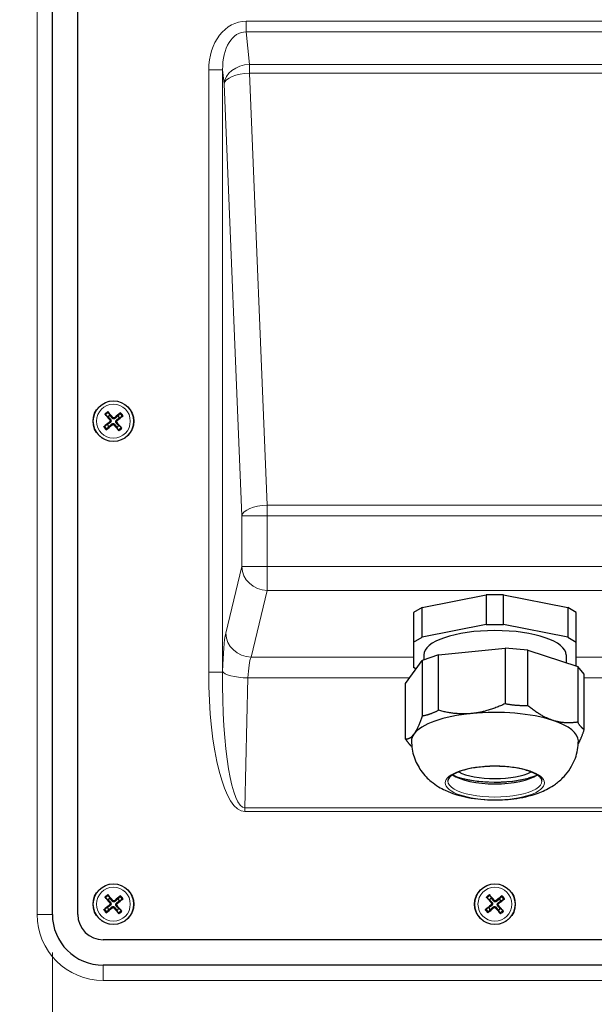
# Model space of a CAD drawing. Header units: millimetres. Extents: x -2236 to 4365, y 90 to 3088.
# Tile 16 of 39: x 647 to 760, y 1955 to 2149. Entities that reach past the tile are written whole.
import ezdxf

# ---------------------------------------------------------------- set-up
doc = ezdxf.new("R2010")
doc.units = ezdxf.units.MM
doc.header["$LTSCALE"] = 15
doc.layers.add('Quota (ISO)', color=7, linetype='Continuous', lineweight=15, true_color=0x008000)
doc.layers.add('Visibile sottile (ISO)', color=9, linetype='Continuous', lineweight=18, true_color=0x808080)
doc.layers.add('Visibile (ISO)', color=7, linetype='Continuous', lineweight=25)
doc.styles.add('Testo nota (ISO)', font='tahoma.ttf')
doc.dimstyles.new('Default (ISO)', dxfattribs={"dimscale": 15, "dimtxt": 2, "dimasz": 1.5, "dimexe": 2, "dimexo": 0.5, "dimgap": 0.5, "dimtad": 1, "dimtoh": 1, "dimrnd": 1e-08, "dimtxsty": 'Testo nota (ISO)', "dimblk": 'Filled-1', "dimcen": 0.09, "dimdle": 10, "dimclrd": 256, "dimclre": 256, "dimclrt": 256, "dimazin": 2, "dimtfac": 0.75, "dimtmove": 0, "dimatfit": 3, "dimfxl": 0, "dimtolj": 1, "dimtzin": 0, "dimlwd": -1, "dimlwe": -1, "dimarcsym": 0})

# ---------------------------------------------------------------- blocks, each defined once
blk = doc.blocks.new('Filled-1')
at = {"color": 0}
for p, q in [((0, 0), (-1, 0.3333)), ((-1, 0.3333), (-1, -0.3333)), ((-1, 0), (0, 0)), ((-1, -0.3333), (0, 0))]:
    blk.add_line(p, q, dxfattribs=at)
at = {"color": 0, "flags": 128}
blk.add_lwpolyline([(-1, -0.3333), (0, 0), (-1, 0.3333), (-1, -0.3333)], dxfattribs=at)
at = {"color": 0}
blk.add_solid([(-1, -0.3333), (0, 0), (-1, 0.3333), (-1, -0.3333)], dxfattribs=at)
blk = doc.blocks.new('*D19')
at = {"layer": 'Defpoints', "color": 0, "transparency": 16777216}
for p in [(2980.54, 2676.18), (-2236.49, 2219.75), (3189.41, 2061.87), (2980.54, 1763.32)]:
    blk.add_point(p, dxfattribs=at)
at = {"layer": 'Quota (ISO)', "transparency": 16777216}
for p, q in [((2988.02, 2676.83), (3200.94, 2695.46)), ((2988.02, 1762.66), (3200.94, 1744.03))]:
    blk.add_line(p, q, dxfattribs=at)
blk.add_arc((-2236.49, 2219.75), 5428.2, 355.23749, 4.76251, dxfattribs=at)
at = {"layer": 'Quota (ISO)', "transparency": 16777216, "xscale": 22.5, "yscale": 22.5, "zscale": 22.5}
for p, rotation in [((3171.05, 2692.85), 94.88125373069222), ((3171.05, 1746.65), 265.1187462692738)]:
    blk.add_blockref('Filled-1', p, dxfattribs=dict(at, rotation=rotation))
at = {"layer": 'Quota (ISO)', "transparency": 16777216, "insert": (3168.59, 2190.81), "char_height": 30, "attachment_point": 4, "rotation": 90, "style": 'Testo nota (ISO)'}
blk.add_mtext('\\A1;10°', dxfattribs=at)
blk = doc.blocks.new('*D27')
at = {"layer": 'Defpoints', "color": 0, "transparency": 16777216}
for p in [(817.46, 1962.75), (1016.11, 1962.75), (262.67, 1763.32)]:
    blk.add_point(p, dxfattribs=at)
at = {"layer": 'Quota (ISO)', "transparency": 16777216}
for p, q in [((824.96, 1962.75), (1046.11, 1962.75)), ((1016.11, 1940.25), (1016.11, 1909.93)), ((1016.11, 1785.82), (1016.11, 1816.13)), ((270.17, 1763.32), (1046.11, 1763.32))]:
    blk.add_line(p, q, dxfattribs=at)
at = {"layer": 'Quota (ISO)', "transparency": 16777216, "xscale": 22.5, "yscale": 22.5, "zscale": 22.5}
for p, rotation in [((1016.11, 1962.75), 90), ((1016.11, 1763.32), 270)]:
    blk.add_blockref('Filled-1', p, dxfattribs=dict(at, rotation=rotation))
at = {"layer": 'Quota (ISO)', "transparency": 16777216, "insert": (1016.11, 1823.63), "char_height": 30, "attachment_point": 4, "rotation": 90, "style": 'Testo nota (ISO)'}
blk.add_mtext('\\A1; 200', dxfattribs=at)
blk = doc.blocks.new('*D32')
at = {"layer": 'Defpoints', "color": 0, "transparency": 16777216}
for p in [(653.46, 1972.75), (256.17, 1768.77), (653.46, 1576.79)]:
    blk.add_point(p, dxfattribs=at)
at = {"layer": 'Quota (ISO)', "transparency": 16777216}
for p, q in [((653.46, 1965.25), (653.46, 1546.79)), ((256.17, 1761.27), (256.17, 1546.79)), ((278.67, 1576.79), (408.58, 1576.79)), ((630.96, 1576.79), (502.55, 1576.79))]:
    blk.add_line(p, q, dxfattribs=at)
at = {"layer": 'Quota (ISO)', "transparency": 16777216, "xscale": 22.5, "yscale": 22.5, "zscale": 22.5, "rotation": 180}
blk.add_blockref('Filled-1', (256.17, 1576.79), dxfattribs=at)
at = {"layer": 'Quota (ISO)', "transparency": 16777216, "xscale": 22.5, "yscale": 22.5, "zscale": 22.5}
blk.add_blockref('Filled-1', (653.46, 1576.79), dxfattribs=at)
at = {"layer": 'Quota (ISO)', "transparency": 16777216, "insert": (416.08, 1576.79), "char_height": 30, "attachment_point": 4, "style": 'Testo nota (ISO)'}
blk.add_mtext('\\A1; 398', dxfattribs=at)
blk = doc.blocks.new('*D33')
at = {"layer": 'Defpoints', "color": 0, "transparency": 16777216}
for p in [(653.46, 1972.75), (827.46, 1972.75), (827.46, 1576.79)]:
    blk.add_point(p, dxfattribs=at)
at = {"layer": 'Quota (ISO)', "transparency": 16777216}
for p, q in [((653.46, 1965.25), (653.46, 1546.79)), ((827.46, 1965.25), (827.46, 1546.79)), ((675.96, 1576.79), (701.96, 1576.79)), ((804.96, 1576.79), (778.96, 1576.79))]:
    blk.add_line(p, q, dxfattribs=at)
at = {"layer": 'Quota (ISO)', "transparency": 16777216, "xscale": 22.5, "yscale": 22.5, "zscale": 22.5, "rotation": 180}
blk.add_blockref('Filled-1', (653.46, 1576.79), dxfattribs=at)
at = {"layer": 'Quota (ISO)', "transparency": 16777216, "xscale": 22.5, "yscale": 22.5, "zscale": 22.5}
blk.add_blockref('Filled-1', (827.46, 1576.79), dxfattribs=at)
at = {"layer": 'Quota (ISO)', "transparency": 16777216, "insert": (709.46, 1576.79), "char_height": 30, "attachment_point": 4, "style": 'Testo nota (ISO)'}
blk.add_mtext('\\A1;174', dxfattribs=at)

msp = doc.modelspace()

# ---------------------------------------------------------------- linework, layer by layer
at = {"layer": 'Visibile (ISO)'}
for p, q in [((653.46, 1972.748), (653.46, 2166.748)), ((658.46, 1972.748), (658.46, 2166.748)), ((663.93, 2070.992), (664.403, 2070.612)), ((664.79, 2070.938), (664.497, 2071.469)), ((666.704, 2071.278), (666.325, 2070.805)), ((666.65, 2070.418), (667.181, 2070.711)), ((664.271, 2069.078), (663.74, 2068.785)), ((664.217, 2068.218), (664.596, 2068.691)), ((666.131, 2068.558), (666.423, 2068.027)), ((666.991, 2068.504), (666.517, 2068.884)), ((726.149, 2033.102), (738.771, 2035.595)), ((742.149, 2035.595), (738.771, 2035.595)), ((738.771, 2035.595), (738.771, 2029.769)), ((742.149, 2029.769), (742.149, 2035.595)), ((742.149, 2035.595), (754.771, 2033.102)), ((726.149, 2033.102), (724.46, 2032.102)), ((724.46, 2032.102), (724.46, 2026.276)), ((726.149, 2027.276), (726.149, 2033.102)), ((756.46, 2032.102), (754.771, 2033.102)), ((754.771, 2033.102), (754.771, 2027.276)), ((756.46, 2026.276), (756.46, 2032.102)), ((738.771, 2029.769), (726.149, 2027.276)), ((738.771, 2029.769), (742.149, 2029.769)), ((754.771, 2027.276), (742.149, 2029.769)), ((724.46, 2026.276), (726.149, 2027.276)), ((724.46, 2026.276), (724.46, 2021.291)), ((754.771, 2027.276), (756.46, 2026.276)), ((756.46, 2021.603), (756.46, 2026.276)), ((729.386, 2023.83), (726.174, 2022.689)), ((729.386, 2023.83), (742.442, 2025.118)), ((729.386, 2012.884), (729.386, 2023.83)), ((746.938, 2024.738), (742.442, 2025.118)), ((742.442, 2025.118), (742.442, 2014.173)), ((746.938, 2013.792), (746.938, 2024.738)), ((746.938, 2024.738), (756.728, 2021.515)), ((722.908, 2018.177), (726.174, 2022.689)), ((726.174, 2022.689), (726.174, 2011.743)), ((726.46, 2023.783), (726.46, 2022.79)), ((754.46, 2023.783), (754.46, 2022.261)), ((724.952, 2021), (724.46, 2021.291)), ((758.013, 2019.993), (756.728, 2021.515)), ((756.728, 2021.515), (756.728, 2010.569)), ((758.013, 2009.047), (758.013, 2019.993)), ((722.908, 2007.231), (722.908, 2018.177)), ((724.122, 2005.758), (723.999, 2005.866)), ((732.31, 2000.094), (732.206, 2000.138)), ((748.611, 2000.094), (748.715, 2000.138)), ((663.93, 1975.992), (664.403, 1975.612)), ((664.79, 1975.938), (664.497, 1976.469)), ((666.704, 1976.278), (666.325, 1975.805)), ((666.65, 1975.418), (667.181, 1975.711)), ((738.93, 1975.992), (739.403, 1975.612)), ((739.79, 1975.938), (739.497, 1976.469)), ((741.704, 1976.278), (741.325, 1975.805)), ((741.65, 1975.418), (742.181, 1975.711)), ((664.271, 1974.078), (663.74, 1973.785)), ((664.217, 1973.218), (664.596, 1973.691)), ((666.131, 1973.558), (666.423, 1973.027)), ((666.991, 1973.504), (666.517, 1973.884)), ((739.271, 1974.078), (738.74, 1973.785)), ((739.217, 1973.218), (739.596, 1973.691)), ((741.131, 1973.558), (741.423, 1973.027)), ((741.991, 1973.504), (741.517, 1973.884)), ((817.46, 1967.748), (663.46, 1967.748)), ((817.46, 1962.748), (663.46, 1962.748))]:
    msp.add_line(p, q, dxfattribs=at)
for centre in [(665.46, 2069.748), (665.46, 1974.748), (740.46, 1974.748)]:
    msp.add_circle(centre, 4, dxfattribs=at)
for centre, radius, start, end in [((665.46, 2069.748), 1.365, 119.39455, 140.73558), ((665.46, 2069.748), 1.365, 29.39455, 50.73558), ((665.46, 2069.748), 1.365, 209.39455, 230.73558), ((665.46, 2069.748), 1.365, 299.39455, 320.73558), ((665.46, 1974.748), 1.365, 119.39455, 140.73558), ((665.46, 1974.748), 1.365, 29.39455, 50.73558), ((740.46, 1974.748), 1.365, 119.39455, 140.73558), ((740.46, 1974.748), 1.365, 29.39455, 50.73558), ((665.46, 1974.748), 1.365, 209.39455, 230.73558), ((665.46, 1974.748), 1.365, 299.39455, 320.73558), ((740.46, 1974.748), 1.365, 209.39455, 230.73558), ((740.46, 1974.748), 1.365, 299.39455, 320.73558), ((663.46, 1972.748), 10, 180, 270), ((663.46, 1972.748), 5, 180, 270)]:
    msp.add_arc(centre, radius, start, end, dxfattribs=at)
for centre, major_axis, ratio, start_param, end_param in [((665.606, 2069.875), (4.276, -4.891), 0.0871557, 4.3752382, 4.6085636), ((665.31, 2069.626), (-4.086, 5.052), 0.0871557, 4.8162143, 5.0495397), ((665.588, 2069.602), (-4.891, -4.276), 0.0871557, 4.3752382, 4.6085636), ((665.339, 2069.899), (5.052, 4.086), 0.0871557, 4.8162143, 5.0495397), ((665.582, 2069.597), (-5.052, -4.086), 0.0871557, 4.8162143, 5.0495397), ((665.333, 2069.894), (4.891, 4.276), 0.0871557, 4.3752382, 4.6085636), ((665.611, 2069.87), (4.086, -5.052), 0.0871557, 4.8162143, 5.0495397), ((665.315, 2069.62), (-4.276, 4.891), 0.0871557, 4.3752382, 4.6085636), ((740.46, 2023.783), (-14, 0), 0.3420201, 3.1415927, 6.2831853), ((740.46, 2006.869), (-16.4, 0), 0.3420201, 4.993317, 6.0405145), ((740.46, 2006.869), (16.4, 0), 0.3420201, 0.8045268, 1.8517243), ((740.46, 2006.869), (16.4, 0), 0.3420201, 0, 0.8045268), ((740.46, 2006.869), (-16.4, 0), 0.3420201, 6.0405145, 6.2831853), ((740.46, 2002.358), (-8.5, 0), 0.3420201, 0.5767526, 2.5648401), ((740.46, 2001.566), (9.25, 0), 0.3420201, 3.5947913, 5.8299867), ((740.46, 2002.358), (10.5, 0), 0.3420201, 3.8074116, 3.8819934), ((740.46, 2002.358), (10.5, 0), 0.3420201, 3.8074116, 5.6173663), ((740.46, 2002.358), (10.5, 0), 0.3420201, 4.0028321, 4.2310593), ((740.46, 2002.358), (10.5, 0), 0.3420201, 4.351898, 4.5801251), ((740.46, 2002.358), (10.5, 0), 0.3420201, 4.7009638, 4.929191), ((740.46, 2002.358), (10.5, 0), 0.3420201, 5.0500297, 5.2782568), ((740.46, 2002.358), (10.5, 0), 0.3420201, 5.3990955, 5.6173663), ((665.606, 1974.875), (4.276, -4.891), 0.0871557, 4.3752382, 4.6085636), ((665.31, 1974.626), (-4.086, 5.052), 0.0871557, 4.8162143, 5.0495397), ((665.588, 1974.602), (-4.891, -4.276), 0.0871557, 4.3752382, 4.6085636), ((665.339, 1974.899), (5.052, 4.086), 0.0871557, 4.8162143, 5.0495397), ((740.606, 1974.875), (4.276, -4.891), 0.0871557, 4.3752382, 4.6085636), ((740.31, 1974.626), (-4.086, 5.052), 0.0871557, 4.8162143, 5.0495397), ((740.588, 1974.602), (-4.891, -4.276), 0.0871557, 4.3752382, 4.6085636), ((740.339, 1974.899), (5.052, 4.086), 0.0871557, 4.8162143, 5.0495397), ((665.582, 1974.597), (-5.052, -4.086), 0.0871557, 4.8162143, 5.0495397), ((665.333, 1974.894), (4.891, 4.276), 0.0871557, 4.3752382, 4.6085636), ((665.611, 1974.87), (4.086, -5.052), 0.0871557, 4.8162143, 5.0495397), ((665.315, 1974.62), (-4.276, 4.891), 0.0871557, 4.3752382, 4.6085636), ((740.582, 1974.597), (-5.052, -4.086), 0.0871557, 4.8162143, 5.0495397), ((740.333, 1974.894), (4.891, 4.276), 0.0871557, 4.3752382, 4.6085636), ((740.611, 1974.87), (4.086, -5.052), 0.0871557, 4.8162143, 5.0495397), ((740.315, 1974.62), (-4.276, 4.891), 0.0871557, 4.3752382, 4.6085636)]:
    msp.add_ellipse(centre, major_axis=major_axis, ratio=ratio, start_param=start_param, end_param=end_param, dxfattribs=at)
for points, knots in [([(663.93, 2070.992), (663.924, 2070.997), (663.915, 2071.004), (663.897, 2071.022), (663.882, 2071.037), (663.856, 2071.065), (663.839, 2071.083), (663.814, 2071.112), (663.8, 2071.128), (663.789, 2071.142)], [0.056834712, 0.056834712, 0.056834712, 0.056834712, 0.061827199, 0.061827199, 0.067997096, 0.067997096, 0.074241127, 0.074241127, 0.079631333, 0.079631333, 0.079631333, 0.079631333]), ([(664.374, 2071.633), (664.385, 2071.62), (664.399, 2071.604), (664.423, 2071.574), (664.438, 2071.554), (664.461, 2071.524), (664.473, 2071.507), (664.488, 2071.485), (664.494, 2071.476), (664.497, 2071.469)], [0.019494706, 0.019494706, 0.019494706, 0.019494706, 0.024884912, 0.024884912, 0.031128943, 0.031128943, 0.037298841, 0.037298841, 0.042291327, 0.042291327, 0.042291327, 0.042291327]), ([(665.838, 2070.339), (665.803, 2070.305), (665.76, 2070.276), (665.687, 2070.242), (665.651, 2070.23), (665.576, 2070.217), (665.537, 2070.215), (665.465, 2070.221), (665.426, 2070.23), (665.355, 2070.256), (665.322, 2070.274), (665.256, 2070.32), (665.219, 2070.355), (665.189, 2070.395)], [0.19663868, 0.19663868, 0.19663868, 0.19663868, 0.212003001, 0.212003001, 0.222939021, 0.222939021, 0.23387504, 0.23387504, 0.24481106, 0.24481106, 0.255747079, 0.255747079, 0.2711114, 0.2711114, 0.2711114, 0.2711114]), ([(665.724, 2070.469), (665.698, 2070.447), (665.665, 2070.428), (665.595, 2070.404), (665.557, 2070.4), (665.487, 2070.405), (665.451, 2070.414), (665.384, 2070.447), (665.354, 2070.47), (665.329, 2070.498), (665.327, 2070.501), (665.324, 2070.504)], [0, 0, 0, 0, 0.010484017, 0.010484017, 0.020968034, 0.020968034, 0.031445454, 0.031445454, 0.041922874, 0.041922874, 0.042989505, 0.042989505, 0.042989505, 0.042989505]), ([(666.704, 2071.278), (666.709, 2071.284), (666.717, 2071.293), (666.735, 2071.312), (666.749, 2071.326), (666.777, 2071.352), (666.795, 2071.369), (666.825, 2071.394), (666.84, 2071.408), (666.854, 2071.419)], [0.056834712, 0.056834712, 0.056834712, 0.056834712, 0.061827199, 0.061827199, 0.067997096, 0.067997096, 0.074241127, 0.074241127, 0.079631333, 0.079631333, 0.079631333, 0.079631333]), ([(667.346, 2070.835), (667.332, 2070.823), (667.316, 2070.81), (667.286, 2070.785), (667.267, 2070.77), (667.236, 2070.747), (667.22, 2070.735), (667.198, 2070.721), (667.188, 2070.715), (667.181, 2070.711)], [0.019494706, 0.019494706, 0.019494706, 0.019494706, 0.024884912, 0.024884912, 0.031128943, 0.031128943, 0.037298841, 0.037298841, 0.042291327, 0.042291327, 0.042291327, 0.042291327]), ([(663.575, 2068.661), (663.588, 2068.673), (663.604, 2068.686), (663.635, 2068.71), (663.654, 2068.726), (663.685, 2068.749), (663.701, 2068.76), (663.723, 2068.775), (663.733, 2068.781), (663.74, 2068.785)], [0.019494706, 0.019494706, 0.019494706, 0.019494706, 0.024884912, 0.024884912, 0.031128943, 0.031128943, 0.037298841, 0.037298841, 0.042291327, 0.042291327, 0.042291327, 0.042291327]), ([(664.739, 2070.012), (664.762, 2069.985), (664.781, 2069.953), (664.804, 2069.882), (664.808, 2069.845), (664.804, 2069.775), (664.794, 2069.738), (664.762, 2069.672), (664.739, 2069.642), (664.71, 2069.616), (664.707, 2069.614), (664.704, 2069.612)], [0, 0, 0, 0, 0.010484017, 0.010484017, 0.020968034, 0.020968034, 0.031445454, 0.031445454, 0.041922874, 0.041922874, 0.042989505, 0.042989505, 0.042989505, 0.042989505]), ([(664.87, 2070.126), (664.904, 2070.09), (664.932, 2070.048), (664.966, 2069.974), (664.978, 2069.939), (664.992, 2069.864), (664.993, 2069.825), (664.987, 2069.752), (664.979, 2069.714), (664.952, 2069.643), (664.935, 2069.61), (664.889, 2069.543), (664.853, 2069.506), (664.813, 2069.477)], [0.19663868, 0.19663868, 0.19663868, 0.19663868, 0.212003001, 0.212003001, 0.222939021, 0.222939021, 0.23387504, 0.23387504, 0.24481106, 0.24481106, 0.255747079, 0.255747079, 0.2711114, 0.2711114, 0.2711114, 0.2711114]), ([(665.083, 2069.157), (665.118, 2069.191), (665.161, 2069.22), (665.234, 2069.254), (665.27, 2069.265), (665.344, 2069.279), (665.383, 2069.281), (665.456, 2069.275), (665.494, 2069.266), (665.566, 2069.24), (665.599, 2069.222), (665.665, 2069.176), (665.702, 2069.141), (665.731, 2069.101)], [0.19663868, 0.19663868, 0.19663868, 0.19663868, 0.212003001, 0.212003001, 0.222939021, 0.222939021, 0.23387504, 0.23387504, 0.24481106, 0.24481106, 0.255747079, 0.255747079, 0.2711114, 0.2711114, 0.2711114, 0.2711114]), ([(665.197, 2069.027), (665.223, 2069.049), (665.256, 2069.068), (665.326, 2069.092), (665.364, 2069.096), (665.433, 2069.091), (665.47, 2069.082), (665.537, 2069.049), (665.566, 2069.026), (665.592, 2068.998), (665.594, 2068.995), (665.597, 2068.992)], [0, 0, 0, 0, 0.010484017, 0.010484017, 0.020968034, 0.020968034, 0.031445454, 0.031445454, 0.041922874, 0.041922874, 0.042989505, 0.042989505, 0.042989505, 0.042989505]), ([(666.051, 2069.37), (666.017, 2069.406), (665.989, 2069.448), (665.955, 2069.522), (665.943, 2069.557), (665.929, 2069.632), (665.927, 2069.671), (665.934, 2069.744), (665.942, 2069.782), (665.968, 2069.853), (665.986, 2069.886), (666.032, 2069.953), (666.068, 2069.99), (666.107, 2070.019)], [0.19663868, 0.19663868, 0.19663868, 0.19663868, 0.212003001, 0.212003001, 0.222939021, 0.222939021, 0.23387504, 0.23387504, 0.24481106, 0.24481106, 0.255747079, 0.255747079, 0.2711114, 0.2711114, 0.2711114, 0.2711114]), ([(666.182, 2069.484), (666.159, 2069.511), (666.14, 2069.543), (666.117, 2069.614), (666.112, 2069.651), (666.117, 2069.721), (666.126, 2069.758), (666.159, 2069.824), (666.182, 2069.854), (666.211, 2069.88), (666.214, 2069.882), (666.216, 2069.884)], [0, 0, 0, 0, 0.010484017, 0.010484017, 0.020968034, 0.020968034, 0.031445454, 0.031445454, 0.041922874, 0.041922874, 0.042989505, 0.042989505, 0.042989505, 0.042989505]), ([(666.991, 2068.504), (666.997, 2068.499), (667.005, 2068.492), (667.024, 2068.474), (667.039, 2068.459), (667.065, 2068.431), (667.081, 2068.413), (667.107, 2068.384), (667.12, 2068.368), (667.132, 2068.354)], [0.056834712, 0.056834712, 0.056834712, 0.056834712, 0.061827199, 0.061827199, 0.067997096, 0.067997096, 0.074241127, 0.074241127, 0.079631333, 0.079631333, 0.079631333, 0.079631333]), ([(664.217, 2068.218), (664.212, 2068.212), (664.204, 2068.203), (664.186, 2068.184), (664.171, 2068.17), (664.143, 2068.143), (664.125, 2068.127), (664.096, 2068.102), (664.08, 2068.088), (664.067, 2068.077)], [0.056834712, 0.056834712, 0.056834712, 0.056834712, 0.061827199, 0.061827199, 0.067997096, 0.067997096, 0.074241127, 0.074241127, 0.079631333, 0.079631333, 0.079631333, 0.079631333]), ([(666.547, 2067.863), (666.536, 2067.876), (666.522, 2067.892), (666.498, 2067.922), (666.483, 2067.941), (666.46, 2067.972), (666.448, 2067.989), (666.433, 2068.011), (666.427, 2068.02), (666.423, 2068.027)], [0.019494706, 0.019494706, 0.019494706, 0.019494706, 0.024884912, 0.024884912, 0.031128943, 0.031128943, 0.037298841, 0.037298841, 0.042291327, 0.042291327, 0.042291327, 0.042291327]), ([(724.06, 2006.869), (724.06, 2005.776), (724.249, 2004.688), (724.913, 2002.679), (725.4, 2001.783), (726.571, 2000.112), (727.267, 1999.426), (728.905, 1998.071), (729.812, 1997.562), (732.248, 1996.41), (733.695, 1996.02), (736.852, 1995.412), (738.556, 1995.263), (741.764, 1995.243), (743.259, 1995.341), (746.348, 1995.804), (747.922, 1996.165), (750.468, 1997.229), (751.367, 1997.679), (752.894, 1998.774), (753.469, 1999.251), (754.864, 2000.742), (755.716, 2001.927), (756.639, 2004.52), (756.86, 2005.69), (756.86, 2006.869)], [4.9550598, 4.9550598, 4.9550598, 4.9550598, 5.0674643, 5.0674643, 5.1903008, 5.1903008, 5.3472141, 5.3472141, 5.5813641, 5.5813641, 6.0129117, 6.0129117, 6.5073671, 6.5073671, 6.9393106, 6.9393106, 7.4107706, 7.4107706, 7.6518785, 7.6518785, 7.7869799, 7.7869799, 7.9754589, 7.9754589, 8.0966524, 8.0966524, 8.0966524, 8.0966524]), ([(749.71, 1998.976), (749.71, 1999.145), (749.654, 1999.323), (749.322, 1999.789), (748.978, 2000.081), (748.014, 2000.618), (747.407, 2000.865), (745.971, 2001.294), (745.135, 2001.475), (743.324, 2001.744), (742.347, 2001.83), (740.357, 2001.894), (739.344, 2001.872), (737.393, 2001.721), (736.454, 2001.593), (734.753, 2001.246), (733.99, 2001.028), (732.727, 2000.536), (732.223, 2000.262), (731.527, 1999.719), (731.331, 1999.455), (731.224, 1999.141), (731.21, 1999.058), (731.21, 1998.976)], [1.8134671, 1.8134671, 1.8134671, 1.8134671, 2.0526771, 2.0526771, 2.3645872, 2.3645872, 2.6654725, 2.6654725, 2.9756804, 2.9756804, 3.290185, 3.290185, 3.6060987, 3.6060987, 3.9216801, 3.9216801, 4.2348847, 4.2348847, 4.5417083, 4.5417083, 4.8385521, 4.8385521, 4.9550598, 4.9550598, 4.9550598, 4.9550598]), ([(663.93, 1975.992), (663.924, 1975.997), (663.915, 1976.004), (663.897, 1976.022), (663.882, 1976.037), (663.856, 1976.065), (663.839, 1976.083), (663.814, 1976.112), (663.8, 1976.128), (663.789, 1976.142)], [0.056834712, 0.056834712, 0.056834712, 0.056834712, 0.061827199, 0.061827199, 0.067997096, 0.067997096, 0.074241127, 0.074241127, 0.079631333, 0.079631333, 0.079631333, 0.079631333]), ([(664.374, 1976.633), (664.385, 1976.62), (664.399, 1976.604), (664.423, 1976.574), (664.438, 1976.554), (664.461, 1976.524), (664.473, 1976.507), (664.488, 1976.485), (664.494, 1976.476), (664.497, 1976.469)], [0.019494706, 0.019494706, 0.019494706, 0.019494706, 0.024884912, 0.024884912, 0.031128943, 0.031128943, 0.037298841, 0.037298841, 0.042291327, 0.042291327, 0.042291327, 0.042291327]), ([(665.838, 1975.339), (665.803, 1975.305), (665.76, 1975.276), (665.687, 1975.242), (665.651, 1975.23), (665.576, 1975.217), (665.537, 1975.215), (665.465, 1975.221), (665.426, 1975.23), (665.355, 1975.256), (665.322, 1975.274), (665.256, 1975.32), (665.219, 1975.355), (665.189, 1975.395)], [0.19663868, 0.19663868, 0.19663868, 0.19663868, 0.212003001, 0.212003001, 0.222939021, 0.222939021, 0.23387504, 0.23387504, 0.24481106, 0.24481106, 0.255747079, 0.255747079, 0.2711114, 0.2711114, 0.2711114, 0.2711114]), ([(665.724, 1975.469), (665.698, 1975.447), (665.665, 1975.428), (665.595, 1975.404), (665.557, 1975.4), (665.487, 1975.405), (665.451, 1975.414), (665.384, 1975.447), (665.354, 1975.47), (665.329, 1975.498), (665.327, 1975.501), (665.324, 1975.504)], [0, 0, 0, 0, 0.010484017, 0.010484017, 0.020968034, 0.020968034, 0.031445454, 0.031445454, 0.041922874, 0.041922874, 0.042989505, 0.042989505, 0.042989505, 0.042989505]), ([(666.704, 1976.278), (666.709, 1976.284), (666.717, 1976.293), (666.735, 1976.312), (666.749, 1976.326), (666.777, 1976.352), (666.795, 1976.369), (666.825, 1976.394), (666.84, 1976.408), (666.854, 1976.419)], [0.056834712, 0.056834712, 0.056834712, 0.056834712, 0.061827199, 0.061827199, 0.067997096, 0.067997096, 0.074241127, 0.074241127, 0.079631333, 0.079631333, 0.079631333, 0.079631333]), ([(667.346, 1975.835), (667.332, 1975.823), (667.316, 1975.81), (667.286, 1975.785), (667.267, 1975.77), (667.236, 1975.747), (667.22, 1975.735), (667.198, 1975.721), (667.188, 1975.715), (667.181, 1975.711)], [0.019494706, 0.019494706, 0.019494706, 0.019494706, 0.024884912, 0.024884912, 0.031128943, 0.031128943, 0.037298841, 0.037298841, 0.042291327, 0.042291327, 0.042291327, 0.042291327]), ([(738.93, 1975.992), (738.924, 1975.997), (738.915, 1976.004), (738.897, 1976.022), (738.882, 1976.037), (738.856, 1976.065), (738.839, 1976.083), (738.814, 1976.112), (738.8, 1976.128), (738.789, 1976.142)], [0.056834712, 0.056834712, 0.056834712, 0.056834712, 0.061827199, 0.061827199, 0.067997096, 0.067997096, 0.074241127, 0.074241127, 0.079631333, 0.079631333, 0.079631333, 0.079631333]), ([(739.374, 1976.633), (739.385, 1976.62), (739.399, 1976.604), (739.423, 1976.574), (739.438, 1976.554), (739.461, 1976.524), (739.473, 1976.507), (739.488, 1976.485), (739.494, 1976.476), (739.497, 1976.469)], [0.019494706, 0.019494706, 0.019494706, 0.019494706, 0.024884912, 0.024884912, 0.031128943, 0.031128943, 0.037298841, 0.037298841, 0.042291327, 0.042291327, 0.042291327, 0.042291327]), ([(740.838, 1975.339), (740.803, 1975.305), (740.76, 1975.276), (740.687, 1975.242), (740.651, 1975.23), (740.576, 1975.217), (740.537, 1975.215), (740.465, 1975.221), (740.426, 1975.23), (740.355, 1975.256), (740.322, 1975.274), (740.256, 1975.32), (740.219, 1975.355), (740.189, 1975.395)], [0.19663868, 0.19663868, 0.19663868, 0.19663868, 0.212003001, 0.212003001, 0.222939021, 0.222939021, 0.23387504, 0.23387504, 0.24481106, 0.24481106, 0.255747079, 0.255747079, 0.2711114, 0.2711114, 0.2711114, 0.2711114]), ([(740.724, 1975.469), (740.698, 1975.447), (740.665, 1975.428), (740.595, 1975.404), (740.557, 1975.4), (740.487, 1975.405), (740.451, 1975.414), (740.384, 1975.447), (740.354, 1975.47), (740.329, 1975.498), (740.327, 1975.501), (740.324, 1975.504)], [0, 0, 0, 0, 0.010484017, 0.010484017, 0.020968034, 0.020968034, 0.031445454, 0.031445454, 0.041922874, 0.041922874, 0.042989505, 0.042989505, 0.042989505, 0.042989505]), ([(741.704, 1976.278), (741.709, 1976.284), (741.717, 1976.293), (741.735, 1976.312), (741.749, 1976.326), (741.777, 1976.352), (741.795, 1976.369), (741.825, 1976.394), (741.84, 1976.408), (741.854, 1976.419)], [0.056834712, 0.056834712, 0.056834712, 0.056834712, 0.061827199, 0.061827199, 0.067997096, 0.067997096, 0.074241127, 0.074241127, 0.079631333, 0.079631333, 0.079631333, 0.079631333]), ([(742.346, 1975.835), (742.332, 1975.823), (742.316, 1975.81), (742.286, 1975.785), (742.267, 1975.77), (742.236, 1975.747), (742.22, 1975.735), (742.198, 1975.721), (742.188, 1975.715), (742.181, 1975.711)], [0.019494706, 0.019494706, 0.019494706, 0.019494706, 0.024884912, 0.024884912, 0.031128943, 0.031128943, 0.037298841, 0.037298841, 0.042291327, 0.042291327, 0.042291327, 0.042291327]), ([(663.575, 1973.661), (663.588, 1973.673), (663.604, 1973.686), (663.635, 1973.71), (663.654, 1973.726), (663.685, 1973.749), (663.701, 1973.76), (663.723, 1973.775), (663.733, 1973.781), (663.74, 1973.785)], [0.019494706, 0.019494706, 0.019494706, 0.019494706, 0.024884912, 0.024884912, 0.031128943, 0.031128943, 0.037298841, 0.037298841, 0.042291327, 0.042291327, 0.042291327, 0.042291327]), ([(664.739, 1975.012), (664.762, 1974.985), (664.781, 1974.953), (664.804, 1974.882), (664.808, 1974.845), (664.804, 1974.775), (664.794, 1974.738), (664.762, 1974.672), (664.739, 1974.642), (664.71, 1974.616), (664.707, 1974.614), (664.704, 1974.612)], [0, 0, 0, 0, 0.010484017, 0.010484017, 0.020968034, 0.020968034, 0.031445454, 0.031445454, 0.041922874, 0.041922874, 0.042989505, 0.042989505, 0.042989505, 0.042989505]), ([(664.87, 1975.126), (664.904, 1975.09), (664.932, 1975.048), (664.966, 1974.974), (664.978, 1974.939), (664.992, 1974.864), (664.993, 1974.825), (664.987, 1974.752), (664.979, 1974.714), (664.952, 1974.643), (664.935, 1974.61), (664.889, 1974.543), (664.853, 1974.506), (664.813, 1974.477)], [0.19663868, 0.19663868, 0.19663868, 0.19663868, 0.212003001, 0.212003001, 0.222939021, 0.222939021, 0.23387504, 0.23387504, 0.24481106, 0.24481106, 0.255747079, 0.255747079, 0.2711114, 0.2711114, 0.2711114, 0.2711114]), ([(665.083, 1974.157), (665.118, 1974.191), (665.161, 1974.22), (665.234, 1974.254), (665.27, 1974.265), (665.344, 1974.279), (665.383, 1974.281), (665.456, 1974.275), (665.494, 1974.266), (665.566, 1974.24), (665.599, 1974.222), (665.665, 1974.176), (665.702, 1974.141), (665.731, 1974.101)], [0.19663868, 0.19663868, 0.19663868, 0.19663868, 0.212003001, 0.212003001, 0.222939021, 0.222939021, 0.23387504, 0.23387504, 0.24481106, 0.24481106, 0.255747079, 0.255747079, 0.2711114, 0.2711114, 0.2711114, 0.2711114]), ([(665.197, 1974.027), (665.223, 1974.049), (665.256, 1974.068), (665.326, 1974.092), (665.364, 1974.096), (665.433, 1974.091), (665.47, 1974.082), (665.537, 1974.049), (665.566, 1974.026), (665.592, 1973.998), (665.594, 1973.995), (665.597, 1973.992)], [0, 0, 0, 0, 0.010484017, 0.010484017, 0.020968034, 0.020968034, 0.031445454, 0.031445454, 0.041922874, 0.041922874, 0.042989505, 0.042989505, 0.042989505, 0.042989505]), ([(666.051, 1974.37), (666.017, 1974.406), (665.989, 1974.448), (665.955, 1974.522), (665.943, 1974.557), (665.929, 1974.632), (665.927, 1974.671), (665.934, 1974.744), (665.942, 1974.782), (665.968, 1974.853), (665.986, 1974.886), (666.032, 1974.953), (666.068, 1974.99), (666.107, 1975.019)], [0.19663868, 0.19663868, 0.19663868, 0.19663868, 0.212003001, 0.212003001, 0.222939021, 0.222939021, 0.23387504, 0.23387504, 0.24481106, 0.24481106, 0.255747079, 0.255747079, 0.2711114, 0.2711114, 0.2711114, 0.2711114]), ([(666.182, 1974.484), (666.159, 1974.511), (666.14, 1974.543), (666.117, 1974.614), (666.112, 1974.651), (666.117, 1974.721), (666.126, 1974.758), (666.159, 1974.824), (666.182, 1974.854), (666.211, 1974.88), (666.214, 1974.882), (666.216, 1974.884)], [0, 0, 0, 0, 0.010484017, 0.010484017, 0.020968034, 0.020968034, 0.031445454, 0.031445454, 0.041922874, 0.041922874, 0.042989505, 0.042989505, 0.042989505, 0.042989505]), ([(666.991, 1973.504), (666.997, 1973.499), (667.005, 1973.492), (667.024, 1973.474), (667.039, 1973.459), (667.065, 1973.431), (667.081, 1973.413), (667.107, 1973.384), (667.12, 1973.368), (667.132, 1973.354)], [0.056834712, 0.056834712, 0.056834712, 0.056834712, 0.061827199, 0.061827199, 0.067997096, 0.067997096, 0.074241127, 0.074241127, 0.079631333, 0.079631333, 0.079631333, 0.079631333]), ([(738.575, 1973.661), (738.588, 1973.673), (738.604, 1973.686), (738.635, 1973.71), (738.654, 1973.726), (738.685, 1973.749), (738.701, 1973.76), (738.723, 1973.775), (738.733, 1973.781), (738.74, 1973.785)], [0.019494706, 0.019494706, 0.019494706, 0.019494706, 0.024884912, 0.024884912, 0.031128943, 0.031128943, 0.037298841, 0.037298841, 0.042291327, 0.042291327, 0.042291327, 0.042291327]), ([(739.739, 1975.012), (739.762, 1974.985), (739.781, 1974.953), (739.804, 1974.882), (739.808, 1974.845), (739.804, 1974.775), (739.794, 1974.738), (739.762, 1974.672), (739.739, 1974.642), (739.71, 1974.616), (739.707, 1974.614), (739.704, 1974.612)], [0, 0, 0, 0, 0.010484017, 0.010484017, 0.020968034, 0.020968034, 0.031445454, 0.031445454, 0.041922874, 0.041922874, 0.042989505, 0.042989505, 0.042989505, 0.042989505]), ([(739.87, 1975.126), (739.904, 1975.09), (739.932, 1975.048), (739.966, 1974.974), (739.978, 1974.939), (739.992, 1974.864), (739.993, 1974.825), (739.987, 1974.752), (739.979, 1974.714), (739.952, 1974.643), (739.935, 1974.61), (739.889, 1974.543), (739.853, 1974.506), (739.813, 1974.477)], [0.19663868, 0.19663868, 0.19663868, 0.19663868, 0.212003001, 0.212003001, 0.222939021, 0.222939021, 0.23387504, 0.23387504, 0.24481106, 0.24481106, 0.255747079, 0.255747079, 0.2711114, 0.2711114, 0.2711114, 0.2711114]), ([(740.083, 1974.157), (740.118, 1974.191), (740.161, 1974.22), (740.234, 1974.254), (740.27, 1974.265), (740.344, 1974.279), (740.383, 1974.281), (740.456, 1974.275), (740.494, 1974.266), (740.566, 1974.24), (740.599, 1974.222), (740.665, 1974.176), (740.702, 1974.141), (740.731, 1974.101)], [0.19663868, 0.19663868, 0.19663868, 0.19663868, 0.212003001, 0.212003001, 0.222939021, 0.222939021, 0.23387504, 0.23387504, 0.24481106, 0.24481106, 0.255747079, 0.255747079, 0.2711114, 0.2711114, 0.2711114, 0.2711114]), ([(740.197, 1974.027), (740.223, 1974.049), (740.256, 1974.068), (740.326, 1974.092), (740.364, 1974.096), (740.433, 1974.091), (740.47, 1974.082), (740.537, 1974.049), (740.566, 1974.026), (740.592, 1973.998), (740.594, 1973.995), (740.597, 1973.992)], [0, 0, 0, 0, 0.010484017, 0.010484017, 0.020968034, 0.020968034, 0.031445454, 0.031445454, 0.041922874, 0.041922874, 0.042989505, 0.042989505, 0.042989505, 0.042989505]), ([(741.051, 1974.37), (741.017, 1974.406), (740.989, 1974.448), (740.955, 1974.522), (740.943, 1974.557), (740.929, 1974.632), (740.927, 1974.671), (740.934, 1974.744), (740.942, 1974.782), (740.968, 1974.853), (740.986, 1974.886), (741.032, 1974.953), (741.068, 1974.99), (741.107, 1975.019)], [0.19663868, 0.19663868, 0.19663868, 0.19663868, 0.212003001, 0.212003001, 0.222939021, 0.222939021, 0.23387504, 0.23387504, 0.24481106, 0.24481106, 0.255747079, 0.255747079, 0.2711114, 0.2711114, 0.2711114, 0.2711114]), ([(741.182, 1974.484), (741.159, 1974.511), (741.14, 1974.543), (741.117, 1974.614), (741.112, 1974.651), (741.117, 1974.721), (741.126, 1974.758), (741.159, 1974.824), (741.182, 1974.854), (741.211, 1974.88), (741.214, 1974.882), (741.216, 1974.884)], [0, 0, 0, 0, 0.010484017, 0.010484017, 0.020968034, 0.020968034, 0.031445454, 0.031445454, 0.041922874, 0.041922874, 0.042989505, 0.042989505, 0.042989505, 0.042989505]), ([(741.991, 1973.504), (741.997, 1973.499), (742.005, 1973.492), (742.024, 1973.474), (742.039, 1973.459), (742.065, 1973.431), (742.081, 1973.413), (742.107, 1973.384), (742.12, 1973.368), (742.132, 1973.354)], [0.056834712, 0.056834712, 0.056834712, 0.056834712, 0.061827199, 0.061827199, 0.067997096, 0.067997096, 0.074241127, 0.074241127, 0.079631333, 0.079631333, 0.079631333, 0.079631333]), ([(664.217, 1973.218), (664.212, 1973.212), (664.204, 1973.203), (664.186, 1973.184), (664.171, 1973.17), (664.143, 1973.143), (664.125, 1973.127), (664.096, 1973.102), (664.08, 1973.088), (664.067, 1973.077)], [0.056834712, 0.056834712, 0.056834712, 0.056834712, 0.061827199, 0.061827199, 0.067997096, 0.067997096, 0.074241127, 0.074241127, 0.079631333, 0.079631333, 0.079631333, 0.079631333]), ([(666.547, 1972.863), (666.536, 1972.876), (666.522, 1972.892), (666.498, 1972.922), (666.483, 1972.941), (666.46, 1972.972), (666.448, 1972.989), (666.433, 1973.011), (666.427, 1973.02), (666.423, 1973.027)], [0.019494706, 0.019494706, 0.019494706, 0.019494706, 0.024884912, 0.024884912, 0.031128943, 0.031128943, 0.037298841, 0.037298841, 0.042291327, 0.042291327, 0.042291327, 0.042291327]), ([(739.217, 1973.218), (739.212, 1973.212), (739.204, 1973.203), (739.186, 1973.184), (739.171, 1973.17), (739.143, 1973.143), (739.125, 1973.127), (739.096, 1973.102), (739.08, 1973.088), (739.067, 1973.077)], [0.056834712, 0.056834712, 0.056834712, 0.056834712, 0.061827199, 0.061827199, 0.067997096, 0.067997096, 0.074241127, 0.074241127, 0.079631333, 0.079631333, 0.079631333, 0.079631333]), ([(741.547, 1972.863), (741.536, 1972.876), (741.522, 1972.892), (741.498, 1972.922), (741.483, 1972.941), (741.46, 1972.972), (741.448, 1972.989), (741.433, 1973.011), (741.427, 1973.02), (741.423, 1973.027)], [0.019494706, 0.019494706, 0.019494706, 0.019494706, 0.024884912, 0.024884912, 0.031128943, 0.031128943, 0.037298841, 0.037298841, 0.042291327, 0.042291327, 0.042291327, 0.042291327])]:
    msp.add_open_spline(points, degree=3, knots=knots, dxfattribs=at)
for points, weights in [([(664.403, 2070.612), (664.712, 2070.29), (664.87, 2070.126)], [1, 1.41024697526, 1.77428976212]), ([(665.189, 2070.395), (665.054, 2070.578), (664.79, 2070.938)], [1.77428976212, 1.41024697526, 1]), ([(666.325, 2070.805), (666.003, 2070.496), (665.838, 2070.339)], [1, 1.41024697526, 1.77428976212]), ([(666.107, 2070.019), (666.291, 2070.154), (666.65, 2070.418)], [1.77428976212, 1.41024697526, 1]), ([(664.813, 2069.477), (664.63, 2069.342), (664.271, 2069.078)], [1.77428976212, 1.41024697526, 1]), ([(664.596, 2068.691), (664.918, 2069), (665.083, 2069.157)], [1, 1.41024697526, 1.77428976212]), ([(665.731, 2069.101), (665.866, 2068.918), (666.131, 2068.558)], [1.77428976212, 1.41024697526, 1]), ([(666.517, 2068.884), (666.209, 2069.206), (666.051, 2069.37)], [1, 1.41024697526, 1.77428976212]), ([(742.442, 2014.173), (739.048, 2012.568), (735.914, 2012.258)], [1.08097344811, 1.06090587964, 1]), ([(746.938, 2013.792), (744.69, 2013.698), (742.442, 2014.173)], [1.32949699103, 1.34095755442, 1.32949699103]), ([(729.386, 2012.884), (727.78, 2012.029), (726.174, 2011.743)], [1.32949699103, 1.34095755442, 1.32949699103]), ([(735.914, 2012.258), (732.779, 2011.949), (729.386, 2012.884)], [1, 1.06090587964, 1.08097344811]), ([(751.833, 2010.91), (749.482, 2011.684), (746.938, 2013.792)], [1, 1.06090587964, 1.08097344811]), ([(726.174, 2011.743), (725.325, 2009.3), (724.541, 2008.217)], [1.08097344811, 1.06090587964, 1]), ([(756.728, 2010.569), (754.184, 2010.136), (751.833, 2010.91)], [1.08097344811, 1.06090587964, 1]), ([(758.013, 2009.047), (757.37, 2009.524), (756.728, 2010.569)], [1.32949699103, 1.34095755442, 1.32949699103]), ([(756.842, 2006.265), (757.406, 2007.302), (758.013, 2009.047)], [1.03107180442, 1.06655853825, 1.08097344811]), ([(724.541, 2008.217), (723.757, 2007.134), (722.908, 2007.231)], [1, 1.06090587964, 1.08097344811]), ([(722.908, 2007.231), (723.455, 2006.342), (723.999, 2005.866)], [1.32949699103, 1.33923621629, 1.33242258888]), ([(664.403, 1975.612), (664.712, 1975.29), (664.87, 1975.126)], [1, 1.41024697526, 1.77428976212]), ([(665.189, 1975.395), (665.054, 1975.578), (664.79, 1975.938)], [1.77428976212, 1.41024697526, 1]), ([(666.325, 1975.805), (666.003, 1975.496), (665.838, 1975.339)], [1, 1.41024697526, 1.77428976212]), ([(666.107, 1975.019), (666.291, 1975.154), (666.65, 1975.418)], [1.77428976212, 1.41024697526, 1]), ([(739.403, 1975.612), (739.712, 1975.29), (739.87, 1975.126)], [1, 1.41024697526, 1.77428976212]), ([(740.189, 1975.395), (740.054, 1975.578), (739.79, 1975.938)], [1.77428976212, 1.41024697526, 1]), ([(741.325, 1975.805), (741.003, 1975.496), (740.838, 1975.339)], [1, 1.41024697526, 1.77428976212]), ([(741.107, 1975.019), (741.291, 1975.154), (741.65, 1975.418)], [1.77428976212, 1.41024697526, 1]), ([(664.813, 1974.477), (664.63, 1974.342), (664.271, 1974.078)], [1.77428976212, 1.41024697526, 1]), ([(664.596, 1973.691), (664.918, 1974), (665.083, 1974.157)], [1, 1.41024697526, 1.77428976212]), ([(665.731, 1974.101), (665.866, 1973.918), (666.131, 1973.558)], [1.77428976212, 1.41024697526, 1]), ([(666.517, 1973.884), (666.209, 1974.206), (666.051, 1974.37)], [1, 1.41024697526, 1.77428976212]), ([(739.813, 1974.477), (739.63, 1974.342), (739.271, 1974.078)], [1.77428976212, 1.41024697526, 1]), ([(739.596, 1973.691), (739.918, 1974), (740.083, 1974.157)], [1, 1.41024697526, 1.77428976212]), ([(740.731, 1974.101), (740.866, 1973.918), (741.131, 1973.558)], [1.77428976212, 1.41024697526, 1]), ([(741.517, 1973.884), (741.209, 1974.206), (741.051, 1974.37)], [1, 1.41024697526, 1.77428976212])]:
    msp.add_rational_spline(points, weights, degree=2, dxfattribs=at)
at = {"layer": 'Visibile sottile (ISO)'}
for p, q in [((650.46, 2166.748), (650.46, 1972.748)), ((691.535, 2148.429), (691.535, 2146.323)), ((789.386, 2148.429), (691.535, 2148.429)), ((691.535, 2146.323), (789.386, 2146.323)), ((692.201, 2139.94), (691.535, 2146.323)), ((686.931, 2138.879), (684.191, 2138.879)), ((684.191, 2138.879), (684.191, 2020.414)), ((686.931, 2020.414), (686.931, 2138.879)), ((686.931, 2138.879), (687.22, 2136.11)), ((692.201, 2139.94), (692.201, 2138.223)), ((788.72, 2139.94), (692.201, 2139.94)), ((692.201, 2138.223), (788.72, 2138.223)), ((695.667, 2053.246), (692.201, 2138.223)), ((687.22, 2136.11), (690.687, 2051.133)), ((665.324, 2070.504), (665.189, 2070.395)), ((665.724, 2070.469), (665.838, 2070.339)), ((664.704, 2069.612), (664.813, 2069.477)), ((664.739, 2070.012), (664.87, 2070.126)), ((665.197, 2069.027), (665.083, 2069.157)), ((665.597, 2068.992), (665.731, 2069.101)), ((666.182, 2069.484), (666.051, 2069.37)), ((666.216, 2069.884), (666.107, 2070.019)), ((695.667, 2053.246), (695.667, 2051.133)), ((785.253, 2053.246), (695.667, 2053.246)), ((695.667, 2051.133), (690.687, 2051.133)), ((690.687, 2051.133), (690.687, 2041.148)), ((695.667, 2051.133), (785.253, 2051.133)), ((695.667, 2041.148), (695.667, 2051.133)), ((690.687, 2041.148), (687.535, 2028.036)), ((690.687, 2041.148), (695.667, 2041.148)), ((695.667, 2041.148), (695.667, 2036.45)), ((785.253, 2041.148), (695.667, 2041.148)), ((692.516, 2023.337), (695.667, 2036.45)), ((695.667, 2036.45), (785.253, 2036.45)), ((724.46, 2023.337), (692.516, 2023.337)), ((788.405, 2023.337), (756.46, 2023.337)), ((684.191, 2020.414), (686.931, 2020.414)), ((686.934, 2020.546), (686.931, 2020.414)), ((691.316, 1993.703), (691.915, 2019.252)), ((723.686, 2019.252), (691.915, 2019.252)), ((789.006, 2019.252), (758.013, 2019.252)), ((691.316, 1993.703), (691.316, 1992.991)), ((789.605, 1993.703), (691.316, 1993.703)), ((691.316, 1992.991), (789.605, 1992.991)), ((665.324, 1975.504), (665.189, 1975.395)), ((665.724, 1975.469), (665.838, 1975.339)), ((740.324, 1975.504), (740.189, 1975.395)), ((740.724, 1975.469), (740.838, 1975.339)), ((664.704, 1974.612), (664.813, 1974.477)), ((664.739, 1975.012), (664.87, 1975.126)), ((665.197, 1974.027), (665.083, 1974.157)), ((665.597, 1973.992), (665.731, 1974.101)), ((666.182, 1974.484), (666.051, 1974.37)), ((666.216, 1974.884), (666.107, 1975.019)), ((739.704, 1974.612), (739.813, 1974.477)), ((739.739, 1975.012), (739.87, 1975.126)), ((740.197, 1974.027), (740.083, 1974.157)), ((740.597, 1973.992), (740.731, 1974.101)), ((741.182, 1974.484), (741.051, 1974.37)), ((741.216, 1974.884), (741.107, 1975.019)), ((650.46, 1972.748), (653.46, 1972.748)), ((663.46, 1959.748), (663.46, 1962.748)), ((663.46, 1959.748), (817.46, 1959.748))]:
    msp.add_line(p, q, dxfattribs=at)
for centre, radius in [((665.46, 2069.748), 3.961), ((665.46, 2069.748), 3.327), ((665.46, 1974.748), 3.961), ((665.46, 1974.748), 3.327), ((740.46, 1974.748), 3.961), ((740.46, 1974.748), 3.327)]:
    msp.add_circle(centre, radius, dxfattribs=at)
for centre, radius, start, end in [((665.46, 2069.748), 2.176, 119.95918, 140.17096), ((665.46, 2069.748), 1.972, 119.23021, 140.89992), ((665.46, 2069.748), 1.972, 29.23021, 50.89992), ((665.46, 2069.748), 2.176, 29.95918, 50.17096), ((665.46, 2069.748), 2.176, 209.95918, 230.17096), ((665.46, 2069.748), 1.972, 209.23021, 230.89992), ((665.46, 2069.748), 1.972, 299.23021, 320.89992), ((665.46, 2069.748), 2.176, 299.95918, 320.17096), ((665.46, 1974.748), 2.176, 119.95918, 140.17096), ((665.46, 1974.748), 1.972, 119.23021, 140.89992), ((665.46, 1974.748), 1.972, 29.23021, 50.89992), ((665.46, 1974.748), 2.176, 29.95918, 50.17096), ((740.46, 1974.748), 2.176, 119.95918, 140.17096), ((740.46, 1974.748), 1.972, 119.23021, 140.89992), ((740.46, 1974.748), 1.972, 29.23021, 50.89992), ((740.46, 1974.748), 2.176, 29.95918, 50.17096), ((665.46, 1974.748), 2.176, 209.95918, 230.17096), ((665.46, 1974.748), 1.972, 209.23021, 230.89992), ((665.46, 1974.748), 1.972, 299.23021, 320.89992), ((740.46, 1974.748), 2.176, 209.95918, 230.17096), ((740.46, 1974.748), 1.972, 209.23021, 230.89992), ((740.46, 1974.748), 1.972, 299.23021, 320.89992), ((663.46, 1972.748), 13, 180, 270), ((665.46, 1974.748), 2.176, 299.95918, 320.17096), ((740.46, 1974.748), 2.176, 299.95918, 320.17096)]:
    msp.add_arc(centre, radius, start, end, dxfattribs=at)
for centre, major_axis, ratio, start_param, end_param in [((691.971, 2138.312), (-1.052, 10.085), 0.7643298, 6.2036606, 7.7184049), ((691.971, 2138.312), (-0.834, 7.994), 0.6220689, 6.2036606, 7.7184049), ((692.201, 2136.11), (-4.973, -0.519), 0.7643298, 4.6328643, 6.1476086), ((692.201, 2136.11), (-4.996, -0.204), 0.4223297, 4.6951611, 6.1868851), ((695.667, 2051.133), (-4.996, -0.204), 0.4223297, 4.6951611, 6.1868851), ((695.667, 2041.148), (-4.862, 1.169), 0.936533, 0.2512396, 1.7922225), ((687.864, 2017.699), (0, -11), 0.0874887, 3.4906585, 4.4505896), ((692.516, 2028.036), (-4.862, 1.169), 0.936533, 0.2512396, 1.7922225), ((692.845, 2017.699), (0, 6), 0.1603959, 0.3490659, 1.3089969), ((691.971, 2022.935), (-0.702, -29.943), 0.2587527, 4.8027405, 6.289251), ((691.971, 2022.935), (-0.685, -29.232), 0.1709998, 4.8027405, 6.289251), ((691.915, 2020.546), (-4.999, 0.117), 0.2587527, 0.0903515, 1.5768621), ((740.46, 1998.976), (-9.25, 0), 0.3420201, 0, 3.1415927)]:
    msp.add_ellipse(centre, major_axis=major_axis, ratio=ratio, start_param=start_param, end_param=end_param, dxfattribs=at)
msp.add_ellipse((740.46, 1998.614), major_axis=(9.759, 0), ratio=0.3420201, dxfattribs=at)

# ---------------------------------------------------------------- dimensions: what is measured, and where the dimension line sits
at = {"layer": 'Quota (ISO)'}
dim = msp.add_angular_dim_3p(base=(3189.409, 2061.87), center=(-2236.49, 2219.748), p1=(2980.544, 1763.317), p2=(2980.544, 2676.179), dimstyle='Default (ISO)', override={"dimgap": 0.5, "dimtoh": 0, "dimadec": 2, "dimtol": 0, "dimlim": 0, "dimtp": 0, "dimtm": 0, "dimtdec": 2}, dxfattribs=at)
dim.commit()
dim.dimension.update_dxf_attribs({"geometry": '*D19', "text_midpoint": (3191.706, 2219.748), "dimtype": 165})
dim = msp.add_linear_dim(base=(653.46, 1576.789), p1=(256.17, 1768.771), p2=(653.46, 1972.748), text=' 398', dimstyle='Default (ISO)', override={"dimgap": 0.5, "dimtad": 0, "dimtoh": 0, "dimdec": 2, "dimtol": 0, "dimlim": 0, "dimtp": 0, "dimtm": 0, "dimtdec": 2, "dimtofl": 0, "dimatfit": 1}, dxfattribs=at)
dim.commit()
dim.dimension.update_dxf_attribs({"geometry": '*D32', "text_midpoint": (455.565, 1576.789), "dimtype": 160})
dim = msp.add_linear_dim(base=(827.46, 1576.789), p1=(653.46, 1972.748), p2=(827.46, 1972.748), dimstyle='Default (ISO)', override={"dimgap": 0.5, "dimtad": 0, "dimtoh": 0, "dimdec": 2, "dimtol": 0, "dimlim": 0, "dimtp": 0, "dimtm": 0, "dimtdec": 2, "dimtofl": 0, "dimatfit": 1}, dxfattribs=at)
dim.commit()
dim.dimension.update_dxf_attribs({"geometry": '*D33', "text_midpoint": (740.46, 1576.789), "dimtype": 160})
dim = msp.add_linear_dim(base=(1016.113, 1962.748), p1=(262.67, 1763.317), p2=(817.46, 1962.748), angle=90, text=' 200', dimstyle='Default (ISO)', override={"dimgap": 0.5, "dimtad": 0, "dimtoh": 0, "dimdec": 2, "dimtol": 0, "dimlim": 0, "dimtp": 0, "dimtm": 0, "dimtdec": 2, "dimtofl": 0, "dimatfit": 1}, dxfattribs=at)
dim.commit()
dim.dimension.update_dxf_attribs({"geometry": '*D27', "text_midpoint": (1016.113, 1863.032), "dimtype": 160})

doc.saveas('drawing.dxf')
